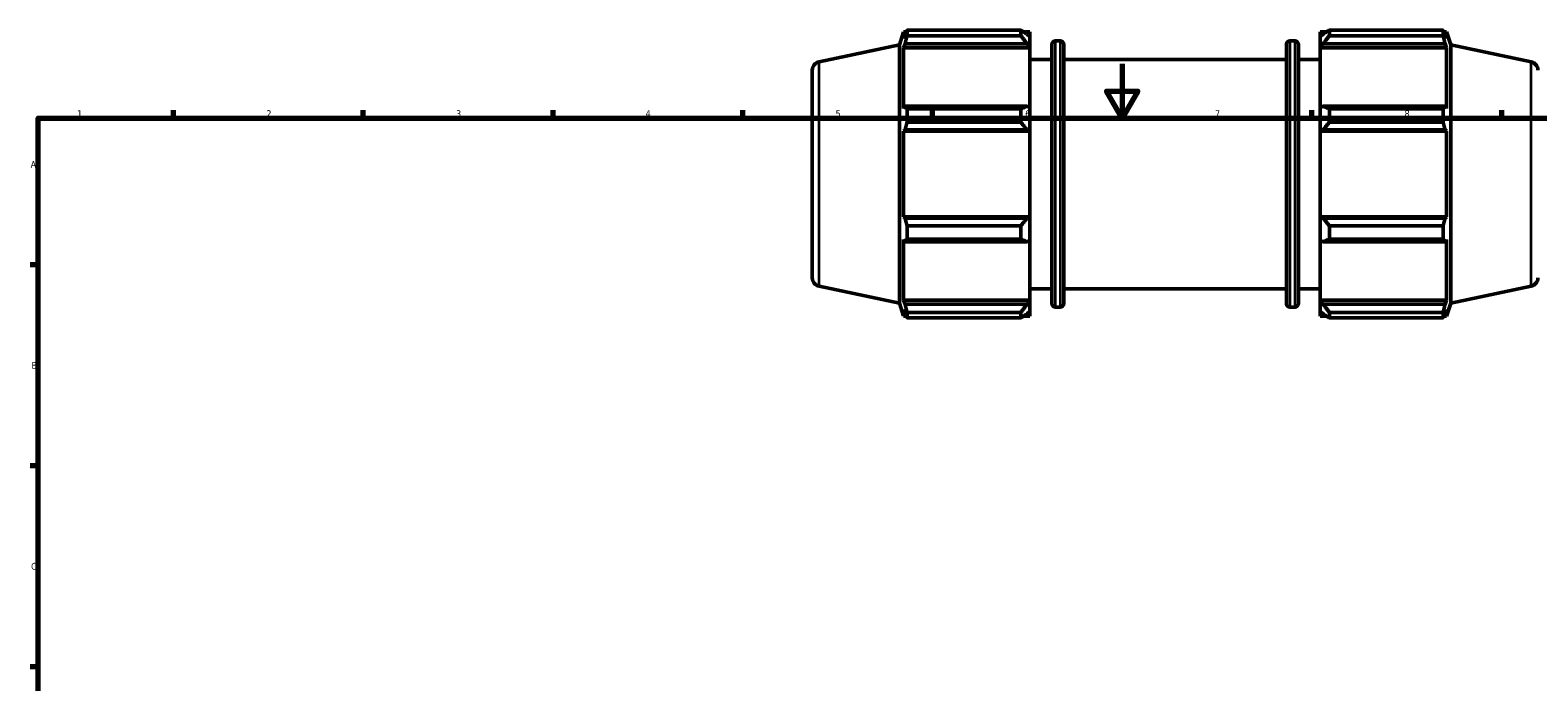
# Model space of a CAD drawing. Header units: millimetres. Extents: x 0 to 931, y 0 to 963.
# Tile 3 of 6: x 17 to 574, y 366 to 607. Entities that reach past the tile are written whole.
import ezdxf

# ---------------------------------------------------------------- set-up
doc = ezdxf.new("R2010")
doc.units = ezdxf.units.MM
for name, color, linetype, lineweight in [('Border (ISO)', 7, 'Continuous', 70), ('Visible (ISO)', 7, 'Continuous', 50), ('Visible Narrow (ISO)', 7, 'Continuous', 35)]:
    doc.layers.add(name, color=color, linetype=linetype, lineweight=lineweight)
doc.styles.add('Note Text (ISO)', font='tahoma.ttf')

# ---------------------------------------------------------------- blocks, each defined once
blk = doc.blocks.new('Borders Default Border')
at = {"layer": 'Border (ISO)'}
for p, q in [((70.08, 574), (70.08, 576.9)), ((140.17, 574), (140.17, 576.9)), ((210.25, 574), (210.25, 576.9)), ((280.33, 574), (280.33, 576.9)), ((350.42, 574), (350.42, 576.9)), ((490.58, 574), (490.58, 576.9)), ((560.67, 574), (560.67, 576.9)), ((20, 519.75), (17.1, 519.75)), ((20, 445.5), (17.1, 445.5)), ((20, 371.25), (17.1, 371.25))]:
    blk.add_line(p, q, dxfattribs=at)
at = {"layer": 'Border (ISO)', "flags": 128}
for points in [[(420.5, 594), (420.5, 574), (414.73, 584), (426.27, 584), (420.5, 574)], [(20, 20), (20, 574), (821, 574), (821, 20), (20, 20)]]:
    blk.add_lwpolyline(points, dxfattribs=at)
at = {"layer": 'Border (ISO)', "color": 232, "true_color": 0xca0064, "char_height": 2.5, "attachment_point": 7, "style": 'Note Text (ISO)'}
for s, insert in [('1', (34.48, 574.4)), ('2', (104.37, 574.4)), ('3', (174.43, 574.35)), ('4', (244.42, 574.4)), ('5', (314.64, 574.35)), ('6', (384.66, 574.35)), ('7', (454.77, 574.4)), ('8', (524.81, 574.34)), ('A', (17.29, 555.62)), ('B', (17.59, 481.37)), ('C', (17.43, 407.08))]:
    blk.add_mtext(s, dxfattribs=dict(at, insert=insert))

msp = doc.modelspace()

# ---------------------------------------------------------------- linework, layer by layer
at = {"layer": 'Visible (ISO)'}
for p, q in [((338.191, 601.126), (339.738, 605.886)), ((339.738, 605.886), (339.738, 603.454)), ((339.738, 605.886), (340.703, 605.886)), ((340.288, 605.07), (339.738, 603.454)), ((341.023, 604.46), (341.023, 606.503)), ((341.023, 606.503), (383.041, 606.503)), ((383.041, 604.46), (341.023, 604.46)), ((383.041, 604.46), (383.041, 606.503)), ((384.026, 605.886), (386.431, 605.886)), ((386.431, 603.993), (385.301, 605.07)), ((386.431, 603.993), (386.431, 605.886)), ((386.431, 603.993), (386.431, 600.45)), ((395.731, 602.496), (397.678, 602.496)), ((482.385, 602.496), (484.331, 602.496)), ((493.631, 605.886), (493.631, 603.993)), ((493.631, 605.886), (496.037, 605.886)), ((494.761, 605.07), (493.631, 603.993)), ((493.631, 600.45), (493.631, 603.993)), ((497.021, 606.503), (497.021, 604.46)), ((497.021, 606.503), (539.04, 606.503)), ((539.04, 604.46), (497.021, 604.46)), ((539.04, 604.46), (539.04, 606.503)), ((539.36, 605.886), (540.325, 605.886)), ((540.325, 603.454), (539.774, 605.07)), ((540.325, 603.454), (540.325, 605.886)), ((541.871, 601.126), (540.325, 605.886)), ((308.526, 594.821), (338.191, 601.126)), ((338.191, 505.555), (338.191, 601.126)), ((339.738, 599.949), (340.288, 601.452)), ((386.431, 599.949), (339.738, 599.949)), ((339.738, 599.949), (339.738, 577.603)), ((340.288, 601.452), (385.301, 601.452)), ((385.301, 601.452), (386.431, 600.45)), ((386.431, 600.45), (386.431, 599.949)), ((386.431, 577.864), (386.431, 599.949)), ((394.471, 505.446), (394.471, 601.236)), ((398.938, 601.236), (398.938, 505.446)), ((481.125, 505.446), (481.125, 601.236)), ((485.591, 601.236), (485.591, 505.446)), ((493.631, 600.45), (494.761, 601.452)), ((493.631, 599.949), (493.631, 600.45)), ((493.631, 599.949), (493.631, 577.864)), ((493.631, 599.949), (540.325, 599.949)), ((494.761, 601.452), (539.774, 601.452)), ((539.774, 601.452), (540.325, 599.949)), ((540.325, 577.603), (540.325, 599.949)), ((541.871, 505.555), (541.871, 601.126)), ((571.536, 594.821), (541.871, 601.126)), ((306.031, 591.74), (306.031, 514.941)), ((386.431, 595.716), (394.471, 595.716)), ((398.938, 595.716), (481.125, 595.716)), ((485.591, 595.716), (493.631, 595.716)), ((340.288, 578.386), (339.738, 577.603)), ((385.301, 578.386), (340.288, 578.386)), ((341.023, 572.472), (341.023, 577.404)), ((341.023, 577.404), (383.041, 577.404)), ((383.041, 572.472), (383.041, 577.404)), ((386.431, 577.864), (385.301, 578.386)), ((386.431, 577.864), (386.431, 569.311)), ((494.761, 578.386), (493.631, 577.864)), ((493.631, 569.311), (493.631, 577.864)), ((539.774, 578.386), (494.761, 578.386)), ((497.021, 577.404), (497.021, 572.472)), ((497.021, 577.404), (539.04, 577.404)), ((539.04, 572.472), (539.04, 577.404)), ((540.325, 577.603), (539.774, 578.386)), ((339.738, 569.141), (340.288, 569.651)), ((386.431, 569.141), (339.738, 569.141)), ((339.738, 569.141), (339.738, 537.54)), ((340.288, 569.651), (385.301, 569.651)), ((383.041, 572.472), (341.023, 572.472)), ((385.301, 569.651), (386.431, 569.311)), ((386.431, 569.311), (386.431, 569.141)), ((386.431, 537.54), (386.431, 569.141)), ((493.631, 569.311), (494.761, 569.651)), ((493.631, 569.141), (493.631, 569.311)), ((493.631, 569.141), (493.631, 537.54)), ((493.631, 569.141), (540.325, 569.141)), ((494.761, 569.651), (539.774, 569.651)), ((539.04, 572.472), (497.021, 572.472)), ((539.774, 569.651), (540.325, 569.141)), ((540.325, 537.54), (540.325, 569.141)), ((340.288, 537.03), (339.738, 537.54)), ((386.431, 537.54), (339.738, 537.54)), ((385.301, 537.03), (340.288, 537.03)), ((386.431, 537.37), (385.301, 537.03)), ((386.431, 537.54), (386.431, 537.37)), ((386.431, 537.37), (386.431, 528.817)), ((493.631, 537.37), (493.631, 537.54)), ((493.631, 537.54), (540.325, 537.54)), ((493.631, 528.817), (493.631, 537.37)), ((494.761, 537.03), (493.631, 537.37)), ((539.774, 537.03), (494.761, 537.03)), ((540.325, 537.54), (539.774, 537.03)), ((341.023, 529.277), (341.023, 534.209)), ((341.023, 534.209), (383.041, 534.209)), ((383.041, 529.277), (341.023, 529.277)), ((383.041, 529.277), (383.041, 534.209)), ((497.021, 534.209), (497.021, 529.277)), ((497.021, 534.209), (539.04, 534.209)), ((539.04, 529.277), (497.021, 529.277)), ((539.04, 529.277), (539.04, 534.209)), ((339.738, 529.078), (340.288, 528.295)), ((339.738, 529.078), (339.738, 506.733)), ((340.288, 528.295), (385.301, 528.295)), ((385.301, 528.295), (386.431, 528.817)), ((386.431, 506.733), (386.431, 528.817)), ((493.631, 528.817), (494.761, 528.295)), ((493.631, 528.817), (493.631, 506.733)), ((494.761, 528.295), (539.774, 528.295)), ((539.774, 528.295), (540.325, 529.078)), ((540.325, 506.733), (540.325, 529.078)), ((308.526, 511.86), (338.191, 505.555)), ((386.431, 510.966), (394.471, 510.966)), ((398.938, 510.966), (481.125, 510.966)), ((485.591, 510.966), (493.631, 510.966)), ((571.536, 511.86), (541.871, 505.555)), ((338.191, 505.555), (339.738, 500.796)), ((340.288, 505.229), (339.738, 506.733)), ((386.431, 506.733), (339.738, 506.733)), ((339.738, 503.228), (340.288, 501.611)), ((339.738, 503.228), (339.738, 500.796)), ((385.301, 505.229), (340.288, 505.229)), ((341.023, 500.178), (341.023, 502.221)), ((341.023, 502.221), (383.041, 502.221)), ((383.041, 500.178), (383.041, 502.221)), ((386.431, 506.231), (385.301, 505.229)), ((385.301, 501.611), (386.431, 502.689)), ((386.431, 506.733), (386.431, 506.231)), ((386.431, 506.231), (386.431, 502.689)), ((386.431, 500.796), (386.431, 502.689)), ((395.731, 504.186), (397.678, 504.186)), ((482.385, 504.186), (484.331, 504.186)), ((493.631, 506.231), (493.631, 506.733)), ((493.631, 506.733), (540.325, 506.733)), ((493.631, 502.689), (493.631, 506.231)), ((494.761, 505.229), (493.631, 506.231)), ((493.631, 502.689), (494.761, 501.611)), ((493.631, 502.689), (493.631, 500.796)), ((539.774, 505.229), (494.761, 505.229)), ((497.021, 502.221), (497.021, 500.178)), ((497.021, 502.221), (539.04, 502.221)), ((539.04, 500.178), (539.04, 502.221)), ((540.325, 506.733), (539.774, 505.229)), ((539.774, 501.611), (540.325, 503.228)), ((541.871, 505.555), (540.325, 500.796)), ((540.325, 500.796), (540.325, 503.228)), ((339.738, 500.796), (340.703, 500.796)), ((383.041, 500.178), (341.023, 500.178)), ((384.026, 500.796), (386.431, 500.796)), ((493.631, 500.796), (496.037, 500.796)), ((539.04, 500.178), (497.021, 500.178)), ((539.36, 500.796), (540.325, 500.796))]:
    msp.add_line(p, q, dxfattribs=at)
for centre, radius, start, end in [((395.731, 601.236), 1.26, 90, 180), ((397.678, 601.236), 1.26, 0, 90), ((482.385, 601.236), 1.26, 90, 180), ((484.331, 601.236), 1.26, 0, 90), ((309.181, 591.74), 3.15, 102, 180), ((570.881, 591.74), 3.15, 0, 78), ((309.181, 514.941), 3.15, 180, 258), ((570.881, 514.941), 3.15, 282, 0), ((395.731, 505.446), 1.26, 180, 270), ((397.678, 505.446), 1.26, 270, 0), ((482.385, 505.446), 1.26, 180, 270), ((484.331, 505.446), 1.26, 270, 0)]:
    msp.add_arc(centre, radius, start, end, dxfattribs=at)
for points, weights in [([(340.288, 605.07), (340.641, 605.772), (341.023, 606.503)], [1.00280730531, 1.00181165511, 1]), ([(341.023, 604.46), (340.641, 602.925), (340.288, 601.452)], [1, 1.00181165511, 1.00280730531]), ([(385.301, 605.07), (384.216, 605.772), (383.041, 606.503)], [1.00547822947, 1.01045080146, 1.0146190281]), ([(383.041, 604.46), (384.216, 602.925), (385.301, 601.452)], [1.0146190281, 1.01045080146, 1.00547822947]), ([(497.021, 606.503), (495.846, 605.772), (494.761, 605.07)], [1.0146190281, 1.01045080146, 1.00547822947]), ([(494.761, 601.452), (495.846, 602.925), (497.021, 604.46)], [1.00547822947, 1.01045080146, 1.0146190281]), ([(539.04, 606.503), (539.422, 605.772), (539.774, 605.07)], [1, 1.00181165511, 1.00280730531]), ([(539.774, 601.452), (539.422, 602.925), (539.04, 604.46)], [1.00280730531, 1.00181165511, 1]), ([(340.288, 578.386), (340.641, 577.905), (341.023, 577.404)], [1.00280730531, 1.00181165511, 1]), ([(385.301, 578.386), (384.216, 577.905), (383.041, 577.404)], [1.00547822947, 1.01045080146, 1.0146190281]), ([(497.021, 577.404), (495.846, 577.905), (494.761, 578.386)], [1.0146190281, 1.01045080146, 1.00547822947]), ([(539.04, 577.404), (539.422, 577.905), (539.774, 578.386)], [1, 1.00181165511, 1.00280730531]), ([(341.023, 572.472), (340.641, 571.033), (340.288, 569.651)], [1, 1.00181165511, 1.00280730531]), ([(383.041, 572.472), (384.216, 571.033), (385.301, 569.651)], [1.0146190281, 1.01045080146, 1.00547822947]), ([(494.761, 569.651), (495.846, 571.033), (497.021, 572.472)], [1.00547822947, 1.01045080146, 1.0146190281]), ([(539.774, 569.651), (539.422, 571.033), (539.04, 572.472)], [1.00280730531, 1.00181165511, 1]), ([(340.288, 537.03), (340.641, 535.649), (341.023, 534.209)], [1.00280730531, 1.00181165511, 1]), ([(385.301, 537.03), (384.216, 535.649), (383.041, 534.209)], [1.00547822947, 1.01045080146, 1.0146190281]), ([(497.021, 534.209), (495.846, 535.649), (494.761, 537.03)], [1.0146190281, 1.01045080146, 1.00547822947]), ([(539.04, 534.209), (539.422, 535.649), (539.774, 537.03)], [1, 1.00181165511, 1.00280730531]), ([(341.023, 529.277), (340.641, 528.776), (340.288, 528.295)], [1, 1.00181165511, 1.00280730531]), ([(383.041, 529.277), (384.216, 528.776), (385.301, 528.295)], [1.0146190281, 1.01045080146, 1.00547822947]), ([(494.761, 528.295), (495.846, 528.776), (497.021, 529.277)], [1.00547822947, 1.01045080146, 1.0146190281]), ([(539.774, 528.295), (539.422, 528.776), (539.04, 529.277)], [1.00280730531, 1.00181165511, 1]), ([(340.288, 505.229), (340.641, 503.756), (341.023, 502.221)], [1.00280730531, 1.00181165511, 1]), ([(341.023, 500.178), (340.641, 500.909), (340.288, 501.611)], [1, 1.00181165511, 1.00280730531]), ([(385.301, 505.229), (384.216, 503.756), (383.041, 502.221)], [1.00547822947, 1.01045080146, 1.0146190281]), ([(383.041, 500.178), (384.216, 500.909), (385.301, 501.611)], [1.0146190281, 1.01045080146, 1.00547822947]), ([(497.021, 502.221), (495.846, 503.756), (494.761, 505.229)], [1.0146190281, 1.01045080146, 1.00547822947]), ([(494.761, 501.611), (495.846, 500.909), (497.021, 500.178)], [1.00547822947, 1.01045080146, 1.0146190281]), ([(539.04, 502.221), (539.422, 503.756), (539.774, 505.229)], [1, 1.00181165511, 1.00280730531]), ([(539.774, 501.611), (539.422, 500.909), (539.04, 500.178)], [1.00280730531, 1.00181165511, 1])]:
    msp.add_rational_spline(points, weights, degree=2, dxfattribs=at)
at = {"layer": 'Visible Narrow (ISO)'}
for p, q in [((395.731, 601.89), (395.731, 504.791)), ((397.678, 504.791), (397.678, 601.89)), ((482.385, 601.89), (482.385, 504.791)), ((484.331, 504.791), (484.331, 601.89)), ((308.526, 512.371), (308.526, 594.31)), ((571.536, 512.371), (571.536, 594.31))]:
    msp.add_line(p, q, dxfattribs=at)

# ---------------------------------------------------------------- block references
msp.add_blockref('Borders Default Border', (0, 0))

doc.saveas('drawing.dxf')
